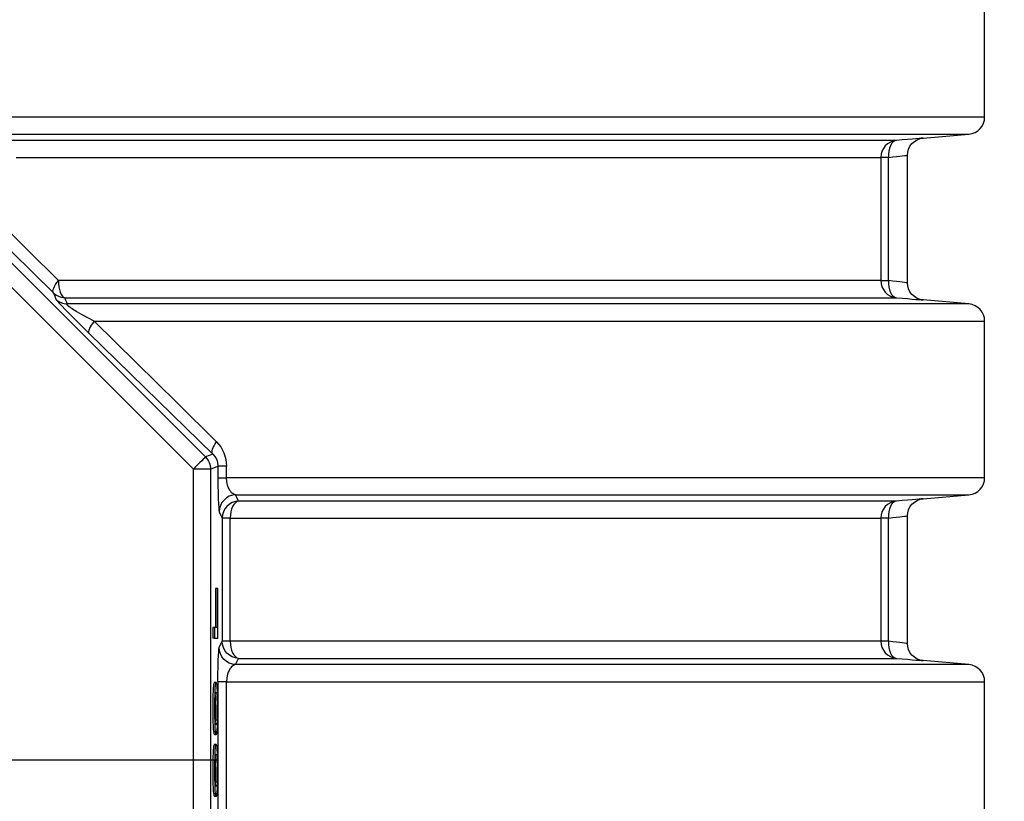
# Model space of a CAD drawing. Header units: millimetres. Extents: x 196 to 1773810, y -221320 to 153872.
# Tile 173 of 256: x 1164252 to 1164826, y -200849 to -200394. Entities that reach past the tile are written whole.
import ezdxf

# ---------------------------------------------------------------- set-up
doc = ezdxf.new("R2010")
doc.units = ezdxf.units.MM
doc.linetypes.add('CENTER', pattern=[50.8, 31.75, -6.35, 6.35, -6.35])
doc.layers.get('Defpoints').update_dxf_attribs({"lineweight": 18})
doc.layers.add('00_Основной', color=163, linetype='Continuous', lineweight=40)
doc.layers.add('ТМ-размеры', color=25, linetype='Continuous', lineweight=20)
doc.styles.add('SFINKS', font='SFINKS.shx', dxfattribs={"width": 0.7, "oblique": 15})
doc.dimstyles.new('кира-50', dxfattribs={"dimtxt": 150, "dimasz": 40, "dimexe": 15, "dimexo": 0, "dimgap": 20, "dimtad": 1, "dimdec": 0, "dimrnd": 5, "dimdsep": 46, "dimtxsty": 'SFINKS', "dimblk1": 'OBLIQUE', "dimblk2": 'OBLIQUE', "dimsah": 1, "dimcen": 2.5, "dimclrd": 252, "dimclre": 252, "dimclrt": 252, "dimadec": 0, "dimazin": 0, "dimtfac": 1, "dimtdec": 0, "dimtofl": 0, "dimtmove": 0, "dimatfit": 3, "dimldrblk": 'OBLIQUE', "dimfxl": 15, "dimtfill": 1, "dimtolj": 1, "dimtzin": 0, "dimlwd": 20, "dimlwe": 20, "dimarcsym": 0})

# ---------------------------------------------------------------- blocks, each defined once
blk = doc.blocks.new('_Oblique')
at = {"color": 0, "linetype": 'ByBlock', "lineweight": -2}
blk.add_line((-0.5, -0.5), (0.5, 0.5), dxfattribs=at)
blk = doc.blocks.new('*D61')
at = {"layer": 'Defpoints', "color": 0, "linetype": 'ByBlock', "lineweight": 50, "transparency": 16777216}
for p in [(1163944.68, -194978.27), (1163944.68, -203390.23), (1165379.01, -203390.23)]:
    blk.add_point(p, dxfattribs=at)
at = {"layer": 'ТМ-размеры', "color": 252, "linetype": 'ByBlock', "lineweight": 20, "transparency": 16777216}
for p, q in [((1163944.68, -194978.27), (1165394.01, -194978.27)), ((1165379.01, -194978.27), (1165379.01, -203390.23)), ((1163944.68, -203390.23), (1165394.01, -203390.23))]:
    blk.add_line(p, q, dxfattribs=at)
at = {"layer": 'ТМ-размеры', "color": 252, "linetype": 'ByBlock', "lineweight": 20, "transparency": 16777216, "xscale": 40, "yscale": 40, "zscale": 40}
for p, rotation in [((1165379.01, -194978.27), 90), ((1165379.01, -203390.23), 270)]:
    blk.add_blockref('_Oblique', p, dxfattribs=dict(at, rotation=rotation))
at = {"layer": 'ТМ-размеры', "color": 252, "linetype": 'ByBlock', "transparency": 16777216, "insert": (1165284.01, -199184.25), "char_height": 150, "attachment_point": 5, "rotation": 90, "style": 'SFINKS', "bg_fill": 3, "box_fill_scale": 1.1, "bg_fill_color": 256, "bg_fill_true_color": 13158600, "bg_fill_transparency": 0}
blk.add_mtext('\\A1;8410', dxfattribs=at)

msp = doc.modelspace()

# ---------------------------------------------------------------- linework, layer by layer
at = {"color": 252, "linetype": 'CENTER', "lineweight": 25, "ltscale": 10}
msp.add_line((1164367.97, -200824.75, 0.2), (1163521.42, -200824.75, 0.2), dxfattribs=at)
at = {"layer": '00_Основной', "color": 252, "lineweight": 25, "ltscale": 10}
for p, q in [((1164814.67, -200450.34, 0.2), (1164814.67, -200359.17, 0.2)), ((1164121.11, -200408.77, 0.2), (1164360.66, -200648.3, 0.2)), ((1164353.6, -200655.38, 0.2), (1164114.06, -200415.84, 0.2)), ((1164778.8, -200462.64, 0.2), (1164805.54, -200460.3, 0.2)), ((1164754.17, -200473.92, 0.2), (1164754.17, -200545.59, 0.2)), ((1164758.6, -200545.59, 0.2), (1164758.6, -200473.92, 0.2)), ((1164769.68, -200546.96, 0.2), (1164769.68, -200472.55, 0.2)), ((1164805.54, -200559.21, 0.2), (1164778.8, -200556.86, 0.2)), ((1164814.67, -200660.34, 0.2), (1164814.67, -200569.17, 0.2)), ((1164364.9, -200646.56, 0.2), (1164360.66, -200648.3, 0.2)), ((1164363.58, -200655.38, 0.2), (1164367.94, -200653.57, 0.2)), ((1164367.94, -200653.57, 0.2), (1164367.94, -200660.34, 0.2)), ((1164373.01, -200660.34, 0.2), (1164373.01, -200653.57, 0.2)), ((1164353.6, -200994.12, 0.2), (1164353.6, -200655.38, 0.2)), ((1164363.58, -200655.38, 0.2), (1164363.58, -200994.12, 0.2)), ((1164778.8, -200672.65, 0.2), (1164805.54, -200670.3, 0.2)), ((1164769.68, -200756.95, 0.2), (1164769.68, -200682.55, 0.2)), ((1164370.43, -200683.92, 0.2), (1164370.43, -200755.59, 0.2)), ((1164375.11, -200755.59, 0.2), (1164375.11, -200683.92, 0.2)), ((1164754.17, -200683.92, 0.2), (1164754.17, -200755.59, 0.2)), ((1164758.6, -200755.59, 0.2), (1164758.6, -200683.92, 0.2)), ((1164367.58, -200724.82, 0.2), (1164366.57, -200724.82, 0.2)), ((1164365.94, -200747.66, 0.2), (1164364.94, -200747.66, 0.2)), ((1164365.94, -200753.8, 0.2), (1164364.94, -200753.8, 0.2)), ((1164805.54, -200769.21, 0.2), (1164778.8, -200766.87, 0.2)), ((1164366.89, -200779.64, 0.2), (1164365.88, -200779.64, 0.2)), ((1164367.94, -200779.17, 0.2), (1164367.94, -200870.34, 0.2)), ((1164373.01, -200870.34, 0.2), (1164373.01, -200779.17, 0.2)), ((1164814.67, -200870.34, 0.2), (1164814.67, -200779.17, 0.2)), ((1164366.49, -200801.35, 0.2), (1164367.5, -200801.35, 0.2)), ((1164365.35, -200808.18, 0.2), (1164366.35, -200808.18, 0.2)), ((1164365.88, -200809.86, 0.2), (1164366.89, -200809.86, 0.2)), ((1164366.89, -200815.65, 0.2), (1164365.88, -200815.65, 0.2)), ((1164366.49, -200837.38, 0.2), (1164367.5, -200837.38, 0.2)), ((1164365.35, -200844.21, 0.2), (1164366.35, -200844.21, 0.2)), ((1164365.88, -200845.89, 0.2), (1164366.89, -200845.89, 0.2))]:
    msp.add_line(p, q, dxfattribs=at)
at = {"layer": '00_Основной', "color": 252, "lineweight": 25, "ltscale": 10, "elevation": 0.2}
for points in [[(1164814.67, -200450.34), (1164814.56, -200450.34), (1164813.9, -200450.34), (1164812.63, -200450.34), (1164810.77, -200450.34), (1164808.31, -200450.34), (1164805.26, -200450.34), (1164801.62, -200450.34), (1164797.39, -200450.34), (1164792.56, -200450.34), (1164787.16, -200450.34), (1164781.17, -200450.34), (1164774.61, -200450.34), (1164767.49, -200450.34), (1164759.8, -200450.34), (1164751.54, -200450.34), (1164742.72, -200450.34), (1164733.37, -200450.34), (1164723.46, -200450.34), (1164713.02, -200450.34), (1164702.06, -200450.34), (1164690.57, -200450.34), (1164678.57, -200450.34), (1164666.06, -200450.34), (1164653.06, -200450.34), (1164639.57, -200450.34), (1164625.6, -200450.34), (1164611.16, -200450.34), (1164596.26, -200450.34), (1164580.92, -200450.34), (1164565.15, -200450.34), (1164548.94, -200450.34), (1164532.31, -200450.34), (1164515.28, -200450.34), (1164497.87, -200450.34), (1164480.06, -200450.34), (1164461.9, -200450.34), (1164443.37, -200450.34), (1164424.5, -200450.34), (1164405.3, -200450.34), (1164385.78, -200450.34), (1164365.97, -200450.34), (1164345.86, -200450.34), (1164325.47, -200450.34), (1164304.83, -200450.34), (1164283.94, -200450.34), (1164262.8, -200450.34), (1164241.47, -200450.34)], [(1164805.54, -200460.3), (1164807.36, -200459.96), (1164809.1, -200459.32), (1164810.68, -200458.34), (1164812.05, -200457.1), (1164813.16, -200455.62), (1164814, -200453.97), (1164814.51, -200452.19), (1164814.67, -200450.34)], [(1164763.28, -200463.96), (1164762.51, -200463.96), (1164761.36, -200463.96), (1164759.87, -200463.96), (1164758.02, -200463.96), (1164755.8, -200463.96), (1164753.25, -200463.96), (1164750.33, -200463.96), (1164747.07, -200463.96), (1164743.46, -200463.96), (1164739.49, -200463.96), (1164735.19, -200463.96), (1164730.53, -200463.96), (1164725.53, -200463.96), (1164720.2, -200463.96), (1164714.53, -200463.96), (1164708.52, -200463.96), (1164702.17, -200463.96), (1164695.49, -200463.96), (1164688.49, -200463.96), (1164681.17, -200463.96), (1164673.52, -200463.96), (1164665.56, -200463.96), (1164657.28, -200463.96), (1164648.7, -200463.96), (1164639.8, -200463.96), (1164630.6, -200463.96), (1164621.1, -200463.96), (1164611.31, -200463.96), (1164601.23, -200463.96), (1164590.86, -200463.96), (1164580.2, -200463.96), (1164569.28, -200463.96), (1164558.08, -200463.96), (1164546.61, -200463.96), (1164534.88, -200463.96), (1164522.9, -200463.96), (1164510.65, -200463.96), (1164498.16, -200463.96), (1164485.45, -200463.96), (1164472.48, -200463.96), (1164459.29, -200463.96), (1164445.87, -200463.96), (1164432.24, -200463.96), (1164418.38, -200463.96), (1164404.32, -200463.96), (1164390.07, -200463.96), (1164375.62, -200463.96), (1164360.99, -200463.96), (1164346.17, -200463.96), (1164331.17, -200463.96), (1164316.02, -200463.96), (1164300.69, -200463.96), (1164285.21, -200463.96), (1164269.58, -200463.96), (1164253.82, -200463.96), (1164237.91, -200463.96)], [(1164242.51, -200460.3), (1164263.55, -200460.3), (1164284.38, -200460.3), (1164304.97, -200460.3), (1164325.32, -200460.3), (1164345.4, -200460.3), (1164365.21, -200460.3), (1164384.72, -200460.3), (1164403.94, -200460.3), (1164422.85, -200460.3), (1164441.42, -200460.3), (1164459.65, -200460.3), (1164477.55, -200460.3), (1164495.06, -200460.3), (1164512.2, -200460.3), (1164528.95, -200460.3), (1164545.31, -200460.3), (1164561.24, -200460.3), (1164576.76, -200460.3), (1164591.85, -200460.3), (1164606.48, -200460.3), (1164620.66, -200460.3), (1164634.39, -200460.3), (1164647.64, -200460.3), (1164660.41, -200460.3), (1164672.69, -200460.3), (1164684.46, -200460.3), (1164695.73, -200460.3), (1164706.48, -200460.3), (1164716.73, -200460.3), (1164726.42, -200460.3), (1164735.6, -200460.3), (1164744.23, -200460.3), (1164752.3, -200460.3), (1164759.84, -200460.3), (1164766.8, -200460.3), (1164773.2, -200460.3), (1164779.04, -200460.3), (1164784.31, -200460.3), (1164788.99, -200460.3), (1164793.1, -200460.3), (1164796.63, -200460.3), (1164799.58, -200460.3), (1164801.93, -200460.3), (1164803.7, -200460.3), (1164804.88, -200460.3), (1164805.48, -200460.3), (1164805.54, -200460.3)], [(1164763.28, -200463.96), (1164761.46, -200464.28), (1164759.74, -200464.94), (1164758.16, -200465.92), (1164756.79, -200467.16), (1164755.67, -200468.64), (1164754.84, -200470.29), (1164754.34, -200472.07), (1164754.17, -200473.92)], [(1164763.28, -200463.96), (1164762.27, -200464.22), (1164761.31, -200464.85), (1164760.45, -200465.8), (1164759.73, -200467.05), (1164759.16, -200468.53), (1164758.77, -200470.22), (1164758.58, -200472.03), (1164758.6, -200473.92)], [(1164778.8, -200462.64), (1164778.8, -200462.64), (1164778.53, -200462.66), (1164777.76, -200462.73), (1164776.46, -200462.84), (1164774.67, -200462.98), (1164772.44, -200463.18), (1164769.77, -200463.41), (1164766.7, -200463.66), (1164763.28, -200463.96)], [(1164769.68, -200472.61), (1164769.83, -200470.87), (1164770.31, -200469.11), (1164771.14, -200467.4), (1164772.3, -200465.85), (1164773.74, -200464.55), (1164775.38, -200463.58), (1164777.1, -200462.94), (1164778.8, -200462.64)], [(1164275.01, -200545.59), (1164257.37, -200528.11), (1164239.25, -200510.14), (1164221.29, -200492.29), (1164202.82, -200473.92)], [(1164250.37, -200473.92), (1164265.96, -200473.92), (1164281.42, -200473.92), (1164296.73, -200473.92), (1164311.88, -200473.92), (1164326.87, -200473.92), (1164341.7, -200473.92), (1164356.35, -200473.92), (1164370.82, -200473.92), (1164385.1, -200473.92), (1164399.2, -200473.92), (1164413.1, -200473.92), (1164426.8, -200473.92), (1164440.28, -200473.92), (1164453.56, -200473.92), (1164466.6, -200473.92), (1164479.41, -200473.92), (1164492, -200473.92), (1164504.34, -200473.92), (1164516.45, -200473.92), (1164528.3, -200473.92), (1164539.9, -200473.92), (1164551.25, -200473.92), (1164562.31, -200473.92), (1164573.12, -200473.92), (1164583.66, -200473.92), (1164593.91, -200473.92), (1164603.88, -200473.92), (1164613.56, -200473.92), (1164622.96, -200473.92), (1164632.05, -200473.92), (1164640.86, -200473.92), (1164649.34, -200473.92), (1164657.52, -200473.92), (1164665.41, -200473.92), (1164672.96, -200473.92), (1164680.21, -200473.92), (1164687.12, -200473.92), (1164693.73, -200473.92), (1164700, -200473.92), (1164705.95, -200473.92), (1164711.55, -200473.92), (1164716.83, -200473.92), (1164721.77, -200473.92), (1164726.37, -200473.92), (1164730.63, -200473.92), (1164734.55, -200473.92), (1164738.12, -200473.92), (1164741.35, -200473.92), (1164744.23, -200473.92), (1164746.77, -200473.92), (1164748.94, -200473.92), (1164750.78, -200473.92), (1164752.26, -200473.92), (1164753.39, -200473.92), (1164754.17, -200473.92)], [(1164758.6, -200473.92), (1164757.65, -200473.92), (1164756.8, -200473.92), (1164756.06, -200473.92), (1164755.42, -200473.92), (1164754.92, -200473.92), (1164754.53, -200473.92), (1164754.28, -200473.92), (1164754.17, -200473.92)], [(1164758.6, -200473.92), (1164761.14, -200473.61), (1164763.34, -200473.36), (1164765.2, -200473.13), (1164766.72, -200472.94), (1164768.01, -200472.8), (1164768.94, -200472.69), (1164769.49, -200472.62), (1164769.68, -200472.61), (1164769.68, -200472.61)], [(1164198.93, -200480.99), (1164223.59, -200505.22), (1164247.96, -200529.11), (1164272.02, -200552.66)], [(1164272.02, -200552.66), (1164271.81, -200552.19), (1164271.76, -200551.59), (1164271.9, -200550.82), (1164272.23, -200549.94), (1164272.71, -200548.95), (1164273.34, -200547.88), (1164274.11, -200546.75), (1164275.01, -200545.59)], [(1164754.17, -200545.59), (1164753.39, -200545.59), (1164752.25, -200545.59), (1164750.74, -200545.59), (1164748.89, -200545.59), (1164746.67, -200545.59), (1164744.1, -200545.59), (1164741.18, -200545.59), (1164737.91, -200545.59), (1164734.28, -200545.59), (1164730.3, -200545.59), (1164725.99, -200545.59), (1164721.32, -200545.59), (1164716.31, -200545.59), (1164710.96, -200545.59), (1164705.26, -200545.59), (1164699.23, -200545.59), (1164692.87, -200545.59), (1164686.16, -200545.59), (1164679.15, -200545.59), (1164671.8, -200545.59), (1164664.12, -200545.59), (1164656.14, -200545.59), (1164647.82, -200545.59), (1164639.22, -200545.59), (1164630.28, -200545.59), (1164621.07, -200545.59), (1164611.53, -200545.59), (1164601.71, -200545.59), (1164591.61, -200545.59), (1164581.21, -200545.59), (1164570.52, -200545.59), (1164559.56, -200545.59), (1164548.33, -200545.59), (1164536.84, -200545.59), (1164525.07, -200545.59), (1164513.06, -200545.59), (1164500.79, -200545.59), (1164488.27, -200545.59), (1164475.52, -200545.59), (1164462.53, -200545.59), (1164449.31, -200545.59), (1164435.86, -200545.59), (1164422.2, -200545.59), (1164408.33, -200545.59), (1164394.25, -200545.59), (1164379.98, -200545.59), (1164365.5, -200545.59), (1164350.86, -200545.59), (1164336.01, -200545.59), (1164321.01, -200545.59), (1164305.83, -200545.59), (1164290.49, -200545.59), (1164275.01, -200545.59)], [(1164275.01, -200545.59), (1164275.08, -200547.44), (1164275.28, -200549.22), (1164275.61, -200550.87), (1164276.08, -200552.35), (1164276.63, -200553.59), (1164277.28, -200554.56), (1164277.99, -200555.21), (1164278.73, -200555.55)], [(1164754.17, -200545.59), (1164754.34, -200547.44), (1164754.84, -200549.22), (1164755.67, -200550.87), (1164756.79, -200552.35), (1164758.16, -200553.59), (1164759.74, -200554.56), (1164761.46, -200555.21), (1164763.28, -200555.55)], [(1164754.17, -200545.59), (1164754.28, -200545.59), (1164754.53, -200545.59), (1164754.92, -200545.59), (1164755.42, -200545.59), (1164756.06, -200545.59), (1164756.8, -200545.59), (1164757.65, -200545.59), (1164758.6, -200545.59)], [(1164758.6, -200545.59), (1164758.58, -200547.47), (1164758.77, -200549.29), (1164759.16, -200550.97), (1164759.73, -200552.46), (1164760.45, -200553.7), (1164761.31, -200554.65), (1164762.27, -200555.27), (1164763.28, -200555.55)], [(1164769.68, -200546.9), (1164769.49, -200546.87), (1164768.94, -200546.82), (1164768.02, -200546.7), (1164766.72, -200546.55), (1164765.22, -200546.38), (1164763.35, -200546.16), (1164761.14, -200545.89), (1164758.6, -200545.59)], [(1164778.8, -200556.86), (1164777.1, -200556.57), (1164775.38, -200555.93), (1164773.74, -200554.94), (1164772.3, -200553.66), (1164771.14, -200552.11), (1164770.31, -200550.4), (1164769.83, -200548.64), (1164769.68, -200546.9)], [(1164272.02, -200552.66), (1164272.82, -200554.69), (1164273.46, -200556.32)], [(1164272.02, -200552.66), (1164272.71, -200553.28), (1164273.46, -200553.84), (1164274.26, -200554.32), (1164275.1, -200554.73), (1164275.97, -200555.07), (1164276.87, -200555.31), (1164277.79, -200555.48), (1164278.73, -200555.55)], [(1164273.46, -200556.32), (1164273.76, -200556.75), (1164274.46, -200557.6), (1164275.59, -200558.83), (1164277.07, -200560.41), (1164278.79, -200562.21), (1164280.69, -200564.16), (1164283.69, -200567.19), (1164286.76, -200570.27), (1164289.81, -200573.29), (1164292.8, -200576.24)], [(1164273.46, -200556.32), (1164274.15, -200556.94), (1164274.9, -200557.5), (1164275.7, -200557.98), (1164276.53, -200558.39), (1164277.42, -200558.73), (1164278.33, -200558.97), (1164279.24, -200559.14), (1164280.18, -200559.21)], [(1164280.18, -200559.21), (1164279.37, -200557.16), (1164278.73, -200555.55)], [(1164278.73, -200555.55), (1164294.4, -200555.55), (1164309.91, -200555.55), (1164325.24, -200555.55), (1164340.43, -200555.55), (1164355.43, -200555.55), (1164370.25, -200555.55), (1164384.88, -200555.55), (1164399.32, -200555.55), (1164413.55, -200555.55), (1164427.58, -200555.55), (1164441.4, -200555.55), (1164455, -200555.55), (1164468.36, -200555.55), (1164481.5, -200555.55), (1164494.39, -200555.55), (1164507.05, -200555.55), (1164519.45, -200555.55), (1164531.62, -200555.55), (1164543.5, -200555.55), (1164555.13, -200555.55), (1164566.49, -200555.55), (1164577.58, -200555.55), (1164588.37, -200555.55), (1164598.89, -200555.55), (1164609.12, -200555.55), (1164619.05, -200555.55), (1164628.69, -200555.55), (1164638.02, -200555.55), (1164647.03, -200555.55), (1164655.76, -200555.55), (1164664.15, -200555.55), (1164672.24, -200555.55), (1164679.98, -200555.55), (1164687.42, -200555.55), (1164694.52, -200555.55), (1164701.29, -200555.55), (1164707.73, -200555.55), (1164713.84, -200555.55), (1164719.6, -200555.55), (1164725, -200555.55), (1164730.08, -200555.55), (1164734.79, -200555.55), (1164739.17, -200555.55), (1164743.19, -200555.55), (1164746.86, -200555.55), (1164750.16, -200555.55), (1164753.12, -200555.55), (1164755.72, -200555.55), (1164757.95, -200555.55), (1164759.82, -200555.55), (1164761.35, -200555.55), (1164762.49, -200555.55), (1164763.28, -200555.55)], [(1164763.28, -200555.55), (1164766.7, -200555.85), (1164769.77, -200556.1), (1164772.44, -200556.33), (1164774.68, -200556.51), (1164776.46, -200556.67), (1164777.75, -200556.78), (1164778.53, -200556.84), (1164778.8, -200556.86)], [(1164295.84, -200569.17), (1164292.07, -200567.25), (1164288.82, -200565.52), (1164286.13, -200564.02), (1164285.27, -200563.5), (1164284.46, -200563.02), (1164283.72, -200562.55), (1164283.04, -200562.11), (1164281.88, -200561.32), (1164280.99, -200560.65), (1164280.37, -200560.1), (1164280.02, -200559.66), (1164279.96, -200559.36), (1164280.18, -200559.21)], [(1164805.54, -200559.21), (1164805.43, -200559.21), (1164804.77, -200559.21), (1164803.51, -200559.21), (1164801.66, -200559.21), (1164799.24, -200559.21), (1164796.22, -200559.21), (1164792.6, -200559.21), (1164788.42, -200559.21), (1164783.63, -200559.21), (1164778.28, -200559.21), (1164772.36, -200559.21), (1164765.86, -200559.21), (1164758.81, -200559.21), (1164751.19, -200559.21), (1164743.02, -200559.21), (1164734.3, -200559.21), (1164725.03, -200559.21), (1164715.22, -200559.21), (1164704.89, -200559.21), (1164694.02, -200559.21), (1164682.65, -200559.21), (1164670.78, -200559.21), (1164658.4, -200559.21), (1164645.52, -200559.21), (1164632.18, -200559.21), (1164618.35, -200559.21), (1164604.05, -200559.21), (1164589.32, -200559.21), (1164574.12, -200559.21), (1164558.5, -200559.21), (1164542.46, -200559.21), (1164526, -200559.21), (1164509.15, -200559.21), (1164491.91, -200559.21), (1164474.3, -200559.21), (1164456.31, -200559.21), (1164437.98, -200559.21), (1164419.3, -200559.21), (1164400.3, -200559.21), (1164380.98, -200559.21), (1164361.37, -200559.21), (1164341.47, -200559.21), (1164321.3, -200559.21), (1164300.86, -200559.21), (1164280.18, -200559.21)], [(1164814.67, -200569.17), (1164814.51, -200567.32), (1164814, -200565.54), (1164813.16, -200563.88), (1164812.05, -200562.41), (1164810.68, -200561.17), (1164809.1, -200560.2), (1164807.36, -200559.53), (1164805.54, -200559.21)], [(1164295.84, -200569.17), (1164294.94, -200570.33), (1164294.16, -200571.46), (1164293.52, -200572.53), (1164293.03, -200573.52), (1164292.72, -200574.4), (1164292.56, -200575.17), (1164292.59, -200575.77), (1164292.8, -200576.24)], [(1164367.11, -200639.48), (1164344.14, -200616.86), (1164320.39, -200593.43), (1164295.84, -200569.17)], [(1164295.84, -200569.17), (1164316.58, -200569.17), (1164337.07, -200569.17), (1164357.28, -200569.17), (1164377.21, -200569.17), (1164396.84, -200569.17), (1164416.18, -200569.17), (1164435.17, -200569.17), (1164453.84, -200569.17), (1164472.16, -200569.17), (1164490.1, -200569.17), (1164507.69, -200569.17), (1164524.87, -200569.17), (1164541.67, -200569.17), (1164558.05, -200569.17), (1164574.01, -200569.17), (1164589.53, -200569.17), (1164604.62, -200569.17), (1164619.25, -200569.17), (1164633.42, -200569.17), (1164647.12, -200569.17), (1164660.33, -200569.17), (1164673.06, -200569.17), (1164685.26, -200569.17), (1164696.98, -200569.17), (1164708.18, -200569.17), (1164718.85, -200569.17), (1164728.98, -200569.17), (1164738.58, -200569.17), (1164747.63, -200569.17), (1164756.14, -200569.17), (1164764.09, -200569.17), (1164771.47, -200569.17), (1164778.27, -200569.17), (1164784.52, -200569.17), (1164790.18, -200569.17), (1164795.26, -200569.17), (1164799.76, -200569.17), (1164803.67, -200569.17), (1164806.98, -200569.17), (1164809.72, -200569.17), (1164811.85, -200569.17), (1164813.39, -200569.17), (1164814.34, -200569.17), (1164814.67, -200569.17), (1164814.67, -200569.17)], [(1164292.8, -200576.24), (1164317.2, -200600.07), (1164341.23, -200623.51), (1164364.9, -200646.56)], [(1164364.9, -200646.56), (1164364.62, -200646.05), (1164364.5, -200645.41), (1164364.56, -200644.64), (1164364.77, -200643.75), (1164365.14, -200642.77), (1164365.66, -200641.72), (1164366.32, -200640.62), (1164367.11, -200639.48)], [(1164367.11, -200639.48), (1164369.58, -200642.44), (1164371.42, -200645.79), (1164372.62, -200649.6), (1164373.01, -200653.57)], [(1164364.9, -200646.56), (1164366.12, -200647.95), (1164367.03, -200649.49), (1164367.42, -200650.48), (1164367.72, -200651.49), (1164367.94, -200653.57)], [(1164360.66, -200648.3), (1164360.48, -200648.49), (1164360.04, -200648.91), (1164359.38, -200649.59), (1164358.5, -200650.46), (1164357.45, -200651.52), (1164356.23, -200652.72), (1164354.93, -200654.02), (1164353.6, -200655.38)], [(1164360.66, -200648.3), (1164361.31, -200649.04), (1164361.91, -200649.83), (1164362.4, -200650.66), (1164362.82, -200651.55), (1164363.15, -200652.47), (1164363.39, -200653.43), (1164363.54, -200654.4), (1164363.58, -200655.38)], [(1164373.01, -200653.57), (1164371.94, -200653.57), (1164370.98, -200653.57), (1164370.12, -200653.57), (1164369.38, -200653.57), (1164368.79, -200653.57), (1164368.36, -200653.57), (1164368.07, -200653.57), (1164367.94, -200653.57)], [(1164363.58, -200655.38), (1164363.33, -200655.38), (1164362.72, -200655.38), (1164361.78, -200655.38), (1164360.54, -200655.38), (1164359.04, -200655.38), (1164357.34, -200655.38), (1164355.5, -200655.38), (1164353.6, -200655.38)], [(1164367.94, -200660.34), (1164367.96, -200664.82), (1164368.02, -200668.96), (1164368.12, -200672.6), (1164368.23, -200675.6), (1164368.37, -200677.95), (1164368.52, -200679.5), (1164368.69, -200680.27)], [(1164367.94, -200660.34), (1164368.07, -200660.34), (1164368.36, -200660.34), (1164368.79, -200660.34), (1164369.38, -200660.34), (1164370.12, -200660.34), (1164370.98, -200660.34), (1164371.94, -200660.34), (1164373.01, -200660.34)], [(1164378.25, -200670.3), (1164377.29, -200670.02), (1164376.52, -200669.57), (1164375.92, -200669.08), (1164375.4, -200668.48), (1164374.92, -200667.82), (1164374.4, -200666.88), (1164373.94, -200665.86), (1164373.59, -200664.77), (1164373.34, -200663.7), (1164373.15, -200662.6), (1164373.01, -200660.34)], [(1164814.67, -200660.34), (1164814.66, -200660.34), (1164814.24, -200660.34), (1164813.22, -200660.34), (1164811.6, -200660.34), (1164809.38, -200660.34), (1164806.56, -200660.34), (1164803.16, -200660.34), (1164799.15, -200660.34), (1164794.57, -200660.34), (1164789.39, -200660.34), (1164783.63, -200660.34), (1164777.28, -200660.34), (1164770.37, -200660.34), (1164762.89, -200660.34), (1164754.84, -200660.34), (1164746.24, -200660.34), (1164737.06, -200660.34), (1164727.37, -200660.34), (1164717.11, -200660.34), (1164706.33, -200660.34), (1164695.03, -200660.34), (1164683.2, -200660.34), (1164670.87, -200660.34), (1164658.04, -200660.34), (1164644.71, -200660.34), (1164630.91, -200660.34), (1164616.63, -200660.34), (1164601.88, -200660.34), (1164586.67, -200660.34), (1164571.03, -200660.34), (1164554.96, -200660.34), (1164538.46, -200660.34), (1164521.56, -200660.34), (1164504.24, -200660.34), (1164486.56, -200660.34), (1164468.5, -200660.34), (1164450.07, -200660.34), (1164431.29, -200660.34), (1164412.18, -200660.34), (1164392.75, -200660.34), (1164373.01, -200660.34)], [(1164805.54, -200670.3), (1164807.36, -200669.96), (1164809.1, -200669.3), (1164810.68, -200668.34), (1164812.05, -200667.1), (1164813.16, -200665.62), (1164814, -200663.97), (1164814.51, -200662.19), (1164814.67, -200660.34)], [(1164378.25, -200670.3), (1164376.36, -200670.57), (1164374.56, -200671.19), (1164372.91, -200672.14), (1164371.47, -200673.38), (1164370.29, -200674.88), (1164369.41, -200676.56), (1164368.87, -200678.38), (1164368.69, -200680.27)], [(1164379.97, -200673.96), (1164379, -200671.91), (1164378.25, -200670.3)], [(1164378.25, -200670.3), (1164397.64, -200670.3), (1164416.7, -200670.3), (1164435.45, -200670.3), (1164453.86, -200670.3), (1164471.92, -200670.3), (1164489.61, -200670.3), (1164506.93, -200670.3), (1164523.86, -200670.3), (1164540.38, -200670.3), (1164556.5, -200670.3), (1164572.2, -200670.3), (1164587.46, -200670.3), (1164602.28, -200670.3), (1164616.64, -200670.3), (1164630.55, -200670.3), (1164643.97, -200670.3), (1164656.93, -200670.3), (1164669.37, -200670.3), (1164681.34, -200670.3), (1164692.78, -200670.3), (1164703.7, -200670.3), (1164714.12, -200670.3), (1164724, -200670.3), (1164733.32, -200670.3), (1164742.12, -200670.3), (1164750.37, -200670.3), (1164758.05, -200670.3), (1164765.17, -200670.3), (1164771.74, -200670.3), (1164777.73, -200670.3), (1164783.14, -200670.3), (1164787.98, -200670.3), (1164792.24, -200670.3), (1164795.91, -200670.3), (1164798.98, -200670.3), (1164801.48, -200670.3), (1164803.37, -200670.3), (1164804.68, -200670.3), (1164805.4, -200670.3), (1164805.54, -200670.3)], [(1164379.97, -200673.96), (1164378.08, -200674.23), (1164376.28, -200674.85), (1164374.65, -200675.79), (1164373.21, -200677.04), (1164372.02, -200678.53), (1164371.15, -200680.21), (1164370.61, -200682.03), (1164370.43, -200683.92)], [(1164379.97, -200673.96), (1164379, -200674.28), (1164378.08, -200674.95), (1164377.23, -200675.92), (1164376.51, -200677.16), (1164375.92, -200678.63), (1164375.47, -200680.3), (1164375.2, -200682.07), (1164375.11, -200683.92)], [(1164763.28, -200673.96), (1164762.51, -200673.96), (1164761.38, -200673.96), (1164759.9, -200673.96), (1164758.06, -200673.96), (1164755.89, -200673.96), (1164753.35, -200673.96), (1164750.47, -200673.96), (1164747.24, -200673.96), (1164743.67, -200673.96), (1164739.76, -200673.96), (1164735.5, -200673.96), (1164730.9, -200673.96), (1164725.96, -200673.96), (1164720.68, -200673.96), (1164715.08, -200673.96), (1164709.14, -200673.96), (1164702.87, -200673.96), (1164696.27, -200673.96), (1164689.36, -200673.96), (1164682.12, -200673.96), (1164674.57, -200673.96), (1164666.69, -200673.96), (1164658.51, -200673.96), (1164650.03, -200673.96), (1164641.24, -200673.96), (1164632.13, -200673.96), (1164622.75, -200673.96), (1164613.07, -200673.96), (1164603.11, -200673.96), (1164592.86, -200673.96), (1164582.32, -200673.96), (1164571.53, -200673.96), (1164560.45, -200673.96), (1164549.12, -200673.96), (1164537.52, -200673.96), (1164525.66, -200673.96), (1164513.56, -200673.96), (1164501.21, -200673.96), (1164488.62, -200673.96), (1164475.8, -200673.96), (1164462.74, -200673.96), (1164449.46, -200673.96), (1164435.98, -200673.96), (1164422.27, -200673.96), (1164408.38, -200673.96), (1164394.26, -200673.96), (1164379.97, -200673.96)], [(1164763.28, -200673.96), (1164761.46, -200674.28), (1164759.74, -200674.95), (1164758.16, -200675.92), (1164756.79, -200677.16), (1164755.67, -200678.63), (1164754.84, -200680.3), (1164754.34, -200682.07), (1164754.17, -200683.92)], [(1164763.28, -200673.96), (1164762.27, -200674.23), (1164761.31, -200674.85), (1164760.45, -200675.81), (1164759.73, -200677.05), (1164759.16, -200678.53), (1164758.77, -200680.21), (1164758.58, -200682.03), (1164758.6, -200683.92)], [(1164778.8, -200672.65), (1164778.8, -200672.65), (1164778.53, -200672.66), (1164777.76, -200672.73), (1164776.46, -200672.84), (1164774.67, -200672.98), (1164772.44, -200673.18), (1164769.77, -200673.41), (1164766.7, -200673.66), (1164763.28, -200673.96)], [(1164769.68, -200682.61), (1164769.83, -200680.87), (1164770.31, -200679.11), (1164771.14, -200677.39), (1164772.3, -200675.85), (1164773.74, -200674.55), (1164775.38, -200673.58), (1164777.1, -200672.94), (1164778.8, -200672.65)], [(1164368.69, -200680.27), (1164369.67, -200682.31), (1164370.43, -200683.92)], [(1164758.6, -200683.92), (1164761.14, -200683.61), (1164763.34, -200683.36), (1164765.2, -200683.13), (1164766.72, -200682.95), (1164768.01, -200682.81), (1164768.94, -200682.69), (1164769.49, -200682.62), (1164769.68, -200682.61), (1164769.68, -200682.61)], [(1164375.11, -200683.92), (1164374.13, -200683.92), (1164373.22, -200683.92), (1164372.43, -200683.92), (1164371.76, -200683.92), (1164371.22, -200683.92), (1164370.81, -200683.92), (1164370.54, -200683.92), (1164370.43, -200683.92)], [(1164375.11, -200683.92), (1164389.56, -200683.92), (1164403.8, -200683.92), (1164417.84, -200683.92), (1164431.67, -200683.92), (1164445.29, -200683.92), (1164458.67, -200683.92), (1164471.82, -200683.92), (1164484.74, -200683.92), (1164497.42, -200683.92), (1164509.83, -200683.92), (1164522.01, -200683.92), (1164533.92, -200683.92), (1164545.58, -200683.92), (1164556.95, -200683.92), (1164568.05, -200683.92), (1164578.88, -200683.92), (1164589.4, -200683.92), (1164599.66, -200683.92), (1164609.61, -200683.92), (1164619.26, -200683.92), (1164628.62, -200683.92), (1164637.66, -200683.92), (1164646.4, -200683.92), (1164654.81, -200683.92), (1164662.91, -200683.92), (1164670.68, -200683.92), (1164678.14, -200683.92), (1164685.26, -200683.92), (1164692.05, -200683.92), (1164698.5, -200683.92), (1164704.61, -200683.92), (1164710.38, -200683.92), (1164715.81, -200683.92), (1164720.89, -200683.92), (1164725.62, -200683.92), (1164730.01, -200683.92), (1164734.03, -200683.92), (1164737.71, -200683.92), (1164741.03, -200683.92), (1164743.99, -200683.92), (1164746.59, -200683.92), (1164748.83, -200683.92), (1164750.71, -200683.92), (1164752.22, -200683.92), (1164753.38, -200683.92), (1164754.17, -200683.92)], [(1164758.6, -200683.92), (1164757.65, -200683.92), (1164756.8, -200683.92), (1164756.06, -200683.92), (1164755.42, -200683.92), (1164754.92, -200683.92), (1164754.53, -200683.92), (1164754.28, -200683.92), (1164754.17, -200683.92)], [(1164366.57, -200724.82), (1164366.57, -200737.61), (1164366.57, -200747.66)], [(1164367.58, -200724.82), (1164367.58, -200737.61), (1164367.58, -200747.66)], [(1164367.79, -200724.82), (1164367.68, -200724.82), (1164367.58, -200724.82)], [(1164367.79, -200753.8), (1164367.79, -200737.57), (1164367.79, -200724.82)], [(1164364.94, -200747.66), (1164364.94, -200751.1), (1164364.94, -200753.8)], [(1164365.94, -200747.66), (1164365.94, -200751.1), (1164365.94, -200753.8)], [(1164367.58, -200747.66), (1164366.66, -200747.66), (1164365.94, -200747.66)], [(1164365.94, -200753.8), (1164366.99, -200753.8), (1164367.79, -200753.8)], [(1164368.69, -200759.25), (1164369.67, -200757.18), (1164370.43, -200755.59)], [(1164379.97, -200765.55), (1164378.08, -200765.28), (1164376.28, -200764.65), (1164374.65, -200763.7), (1164373.21, -200762.46), (1164372.02, -200760.98), (1164371.15, -200759.29), (1164370.61, -200757.48), (1164370.43, -200755.59)], [(1164375.11, -200755.59), (1164374.13, -200755.59), (1164373.22, -200755.59), (1164372.43, -200755.59), (1164371.76, -200755.59), (1164371.22, -200755.59), (1164370.81, -200755.59), (1164370.54, -200755.59), (1164370.43, -200755.59)], [(1164375.11, -200755.59), (1164375.2, -200757.44), (1164375.47, -200759.22), (1164375.92, -200760.87), (1164376.51, -200762.35), (1164377.23, -200763.59), (1164378.08, -200764.55), (1164379, -200765.22), (1164379.97, -200765.55)], [(1164754.17, -200755.59), (1164753.38, -200755.59), (1164752.22, -200755.59), (1164750.71, -200755.59), (1164748.83, -200755.59), (1164746.59, -200755.59), (1164743.99, -200755.59), (1164741.03, -200755.59), (1164737.71, -200755.59), (1164734.03, -200755.59), (1164730.01, -200755.59), (1164725.62, -200755.59), (1164720.89, -200755.59), (1164715.81, -200755.59), (1164710.38, -200755.59), (1164704.61, -200755.59), (1164698.5, -200755.59), (1164692.05, -200755.59), (1164685.26, -200755.59), (1164678.14, -200755.59), (1164670.68, -200755.59), (1164662.91, -200755.59), (1164654.81, -200755.59), (1164646.4, -200755.59), (1164637.66, -200755.59), (1164628.62, -200755.59), (1164619.26, -200755.59), (1164609.61, -200755.59), (1164599.66, -200755.59), (1164589.4, -200755.59), (1164578.88, -200755.59), (1164568.05, -200755.59), (1164556.95, -200755.59), (1164545.58, -200755.59), (1164533.92, -200755.59), (1164522.01, -200755.59), (1164509.83, -200755.59), (1164497.42, -200755.59), (1164484.74, -200755.59), (1164471.82, -200755.59), (1164458.67, -200755.59), (1164445.29, -200755.59), (1164431.67, -200755.59), (1164417.84, -200755.59), (1164403.8, -200755.59), (1164389.56, -200755.59), (1164375.11, -200755.59)], [(1164754.17, -200755.59), (1164754.34, -200757.44), (1164754.84, -200759.22), (1164755.67, -200760.87), (1164756.79, -200762.35), (1164758.16, -200763.59), (1164759.74, -200764.55), (1164761.46, -200765.22), (1164763.28, -200765.55)], [(1164758.6, -200755.59), (1164757.65, -200755.59), (1164756.8, -200755.59), (1164756.06, -200755.59), (1164755.42, -200755.59), (1164754.92, -200755.59), (1164754.53, -200755.59), (1164754.28, -200755.59), (1164754.17, -200755.59)], [(1164758.6, -200755.59), (1164758.58, -200757.47), (1164758.77, -200759.29), (1164759.16, -200760.97), (1164759.73, -200762.46), (1164760.45, -200763.7), (1164761.31, -200764.65), (1164762.27, -200765.27), (1164763.28, -200765.55)], [(1164769.68, -200756.9), (1164769.49, -200756.88), (1164768.94, -200756.82), (1164768.02, -200756.71), (1164766.72, -200756.55), (1164765.22, -200756.38), (1164763.35, -200756.16), (1164761.14, -200755.89), (1164758.6, -200755.59)], [(1164778.8, -200766.87), (1164777.1, -200766.56), (1164775.38, -200765.94), (1164773.74, -200764.95), (1164772.3, -200763.66), (1164771.14, -200762.11), (1164770.31, -200760.4), (1164769.83, -200758.64), (1164769.68, -200756.9)], [(1164367.94, -200779.17), (1164367.96, -200774.68), (1164368.02, -200770.51), (1164368.12, -200766.87), (1164368.23, -200763.89), (1164368.37, -200761.53), (1164368.52, -200759.98), (1164368.69, -200759.25)], [(1164378.25, -200769.21), (1164376.36, -200768.94), (1164374.56, -200768.32), (1164372.91, -200767.37), (1164371.47, -200766.13), (1164370.29, -200764.64), (1164369.41, -200762.96), (1164368.87, -200761.12), (1164368.69, -200759.25)], [(1164378.25, -200769.21), (1164379.21, -200767.15), (1164379.97, -200765.55)], [(1164379.97, -200765.55), (1164394.26, -200765.55), (1164408.38, -200765.55), (1164422.27, -200765.55), (1164435.98, -200765.55), (1164449.46, -200765.55), (1164462.74, -200765.55), (1164475.8, -200765.55), (1164488.62, -200765.55), (1164501.21, -200765.55), (1164513.56, -200765.55), (1164525.66, -200765.55), (1164537.52, -200765.55), (1164549.12, -200765.55), (1164560.45, -200765.55), (1164571.53, -200765.55), (1164582.32, -200765.55), (1164592.86, -200765.55), (1164603.11, -200765.55), (1164613.07, -200765.55), (1164622.75, -200765.55), (1164632.13, -200765.55), (1164641.24, -200765.55), (1164650.03, -200765.55), (1164658.51, -200765.55), (1164666.69, -200765.55), (1164674.57, -200765.55), (1164682.12, -200765.55), (1164689.36, -200765.55), (1164696.27, -200765.55), (1164702.87, -200765.55), (1164709.14, -200765.55), (1164715.08, -200765.55), (1164720.68, -200765.55), (1164725.96, -200765.55), (1164730.9, -200765.55), (1164735.5, -200765.55), (1164739.76, -200765.55), (1164743.67, -200765.55), (1164747.24, -200765.55), (1164750.47, -200765.55), (1164753.35, -200765.55), (1164755.89, -200765.55), (1164758.06, -200765.55), (1164759.9, -200765.55), (1164761.38, -200765.55), (1164762.51, -200765.55), (1164763.28, -200765.55)], [(1164763.28, -200765.55), (1164766.7, -200765.84), (1164769.76, -200766.1), (1164772.44, -200766.33), (1164774.68, -200766.51), (1164776.46, -200766.67), (1164777.75, -200766.78), (1164778.53, -200766.84), (1164778.8, -200766.87)], [(1164378.25, -200769.21), (1164377.6, -200769.36), (1164377.02, -200769.62), (1164376.52, -200769.93), (1164375.93, -200770.42), (1164375.4, -200771.02), (1164374.93, -200771.66), (1164374.4, -200772.61), (1164373.96, -200773.62), (1164373.6, -200774.71), (1164373.15, -200776.88), (1164373.01, -200779.17)], [(1164805.54, -200769.21), (1164805.46, -200769.21), (1164805.04, -200769.21), (1164804.27, -200769.21), (1164803.15, -200769.21), (1164801.68, -200769.21), (1164799.87, -200769.21), (1164797.7, -200769.21), (1164795.19, -200769.21), (1164792.32, -200769.21), (1164789.12, -200769.21), (1164785.58, -200769.21), (1164781.68, -200769.21), (1164777.45, -200769.21), (1164772.88, -200769.21), (1164767.98, -200769.21), (1164762.73, -200769.21), (1164757.16, -200769.21), (1164751.26, -200769.21), (1164745.02, -200769.21), (1164738.46, -200769.21), (1164731.58, -200769.21), (1164724.38, -200769.21), (1164716.86, -200769.21), (1164709.02, -200769.21), (1164700.87, -200769.21), (1164692.42, -200769.21), (1164683.67, -200769.21), (1164674.61, -200769.21), (1164665.25, -200769.21), (1164655.6, -200769.21), (1164645.67, -200769.21), (1164635.44, -200769.21), (1164624.94, -200769.21), (1164614.16, -200769.21), (1164603.09, -200769.21), (1164591.78, -200769.21), (1164580.19, -200769.21), (1164568.34, -200769.21), (1164556.24, -200769.21), (1164543.9, -200769.21), (1164531.31, -200769.21), (1164518.48, -200769.21), (1164505.42, -200769.21), (1164492.12, -200769.21), (1164478.6, -200769.21), (1164464.88, -200769.21), (1164450.93, -200769.21), (1164436.79, -200769.21), (1164422.44, -200769.21), (1164407.9, -200769.21), (1164393.16, -200769.21), (1164378.25, -200769.21)], [(1164814.67, -200779.17), (1164814.51, -200777.32), (1164814, -200775.54), (1164813.16, -200773.88), (1164812.05, -200772.41), (1164810.68, -200771.17), (1164809.1, -200770.2), (1164807.36, -200769.53), (1164805.54, -200769.21)], [(1164365.88, -200779.66), (1164365.82, -200779.65), (1164365.64, -200779.86), (1164365.52, -200780.28), (1164365.4, -200780.94), (1164365.31, -200781.75), (1164365.22, -200782.75), (1164365.11, -200784.59), (1164365.02, -200786.9), (1164364.97, -200789.68), (1164364.94, -200792.92), (1164364.94, -200796.47), (1164364.97, -200799.71), (1164365.02, -200802.5), (1164365.11, -200804.82), (1164365.22, -200806.73), (1164365.35, -200808.18)], [(1164367.41, -200781.3), (1164367.28, -200780.5), (1164367.14, -200779.96), (1164366.99, -200779.68), (1164366.8, -200779.65), (1164366.65, -200779.86), (1164366.52, -200780.28), (1164366.41, -200780.94), (1164366.31, -200781.75), (1164366.22, -200782.75), (1164366.11, -200784.59), (1164366.03, -200786.9), (1164365.97, -200789.68), (1164365.94, -200792.92), (1164365.94, -200796.47), (1164365.97, -200799.71), (1164366.03, -200802.5), (1164366.11, -200804.82), (1164366.22, -200806.73), (1164366.35, -200808.18)], [(1164373.01, -200779.17), (1164371.94, -200779.17), (1164370.98, -200779.17), (1164370.12, -200779.17), (1164369.38, -200779.17), (1164368.79, -200779.17), (1164368.36, -200779.17), (1164368.07, -200779.17), (1164367.94, -200779.17)], [(1164373.01, -200779.17), (1164388.12, -200779.17), (1164403.06, -200779.17), (1164417.8, -200779.17), (1164432.36, -200779.17), (1164446.73, -200779.17), (1164460.88, -200779.17), (1164474.84, -200779.17), (1164488.57, -200779.17), (1164502.09, -200779.17), (1164515.39, -200779.17), (1164528.44, -200779.17), (1164541.29, -200779.17), (1164553.87, -200779.17), (1164566.21, -200779.17), (1164578.3, -200779.17), (1164590.14, -200779.17), (1164601.72, -200779.17), (1164613.03, -200779.17), (1164624.08, -200779.17), (1164634.84, -200779.17), (1164645.34, -200779.17), (1164655.54, -200779.17), (1164665.46, -200779.17), (1164675.1, -200779.17), (1164684.44, -200779.17), (1164693.49, -200779.17), (1164702.22, -200779.17), (1164710.66, -200779.17), (1164718.78, -200779.17), (1164726.59, -200779.17), (1164734.09, -200779.17), (1164741.27, -200779.17), (1164748.13, -200779.17), (1164754.68, -200779.17), (1164760.88, -200779.17), (1164766.76, -200779.17), (1164772.31, -200779.17), (1164777.52, -200779.17), (1164782.4, -200779.17), (1164786.95, -200779.17), (1164791.15, -200779.17), (1164795.02, -200779.17), (1164798.53, -200779.17), (1164801.71, -200779.17), (1164804.54, -200779.17), (1164807.03, -200779.17), (1164809.16, -200779.17), (1164810.95, -200779.17), (1164812.39, -200779.17), (1164813.48, -200779.17), (1164814.22, -200779.17), (1164814.6, -200779.17), (1164814.67, -200779.17)], [(1164366.25, -200801.07), (1164366.18, -200799.07), (1164366.14, -200796.61), (1164366.12, -200793.76), (1164366.17, -200791.11), (1164366.2, -200789.78), (1164366.25, -200788.57), (1164366.32, -200787.5), (1164366.41, -200786.65), (1164366.54, -200786), (1164366.69, -200785.6), (1164366.89, -200785.48), (1164367.05, -200785.59), (1164367.21, -200785.96), (1164367.34, -200786.55), (1164367.44, -200787.37), (1164367.51, -200788.48), (1164367.56, -200789.76), (1164367.61, -200791.14), (1164367.63, -200793.78), (1164367.63, -200796.63), (1164367.58, -200799.15), (1164367.5, -200801.35)], [(1164366.35, -200808.18), (1164366.49, -200809.09), (1164366.66, -200809.64), (1164366.84, -200809.86), (1164367.05, -200809.74), (1164367.23, -200809.24), (1164367.38, -200808.38), (1164367.51, -200807.15), (1164367.63, -200805.26), (1164367.74, -200802.9), (1164367.79, -200800.1), (1164367.82, -200796.82), (1164367.82, -200793.2), (1164367.79, -200789.9), (1164367.74, -200787.06), (1164367.65, -200784.69), (1164367.55, -200782.77), (1164367.41, -200781.3)], [(1164366.38, -200786.95), (1164366.44, -200787.37), (1164366.51, -200788.48), (1164366.56, -200789.76), (1164366.6, -200791.14), (1164366.63, -200793.78), (1164366.63, -200796.63), (1164366.57, -200799.15), (1164366.49, -200801.35)], [(1164367.5, -200801.35), (1164367.41, -200802.34), (1164367.31, -200803.12), (1164367.18, -200803.64), (1164367.05, -200803.89), (1164366.93, -200804.01), (1164366.78, -200803.98), (1164366.6, -200803.68), (1164366.46, -200803.09), (1164366.35, -200802.23), (1164366.25, -200801.07)], [(1164366.49, -200801.35), (1164366.41, -200802.34), (1164366.39, -200802.54)], [(1164365.35, -200808.18), (1164365.49, -200809.09), (1164365.66, -200809.64), (1164365.86, -200809.86), (1164365.88, -200809.85)], [(1164365.88, -200815.69), (1164365.82, -200815.68), (1164365.64, -200815.87), (1164365.52, -200816.31), (1164365.4, -200816.96), (1164365.31, -200817.78), (1164365.22, -200818.78), (1164365.11, -200820.62), (1164365.02, -200822.93), (1164364.97, -200825.71), (1164364.94, -200828.93), (1164364.94, -200832.49), (1164364.97, -200835.74), (1164365.02, -200838.52), (1164365.11, -200840.85), (1164365.22, -200842.74), (1164365.35, -200844.21)], [(1164367.41, -200817.33), (1164367.28, -200816.52), (1164367.14, -200815.97), (1164366.99, -200815.69), (1164366.8, -200815.68), (1164366.65, -200815.87), (1164366.52, -200816.31), (1164366.41, -200816.96), (1164366.31, -200817.78), (1164366.22, -200818.78), (1164366.11, -200820.62), (1164366.03, -200822.93), (1164365.97, -200825.71), (1164365.94, -200828.93), (1164365.94, -200832.49), (1164365.97, -200835.74), (1164366.03, -200838.52), (1164366.11, -200840.85), (1164366.22, -200842.74), (1164366.35, -200844.21)], [(1164366.35, -200844.21), (1164366.49, -200845.1), (1164366.66, -200845.66), (1164366.84, -200845.89), (1164367.05, -200845.76), (1164367.23, -200845.27), (1164367.38, -200844.41), (1164367.51, -200843.18), (1164367.63, -200841.29), (1164367.74, -200838.93), (1164367.79, -200836.11), (1164367.82, -200832.85), (1164367.82, -200829.22), (1164367.79, -200825.91), (1164367.74, -200823.08), (1164367.65, -200820.72), (1164367.55, -200818.8), (1164367.41, -200817.33)], [(1164366.25, -200837.1), (1164366.18, -200835.09), (1164366.14, -200832.64), (1164366.12, -200829.79), (1164366.17, -200827.14), (1164366.2, -200825.81), (1164366.25, -200824.6), (1164366.32, -200823.52), (1164366.41, -200822.66), (1164366.54, -200822.03), (1164366.69, -200821.63), (1164366.89, -200821.5), (1164367.05, -200821.62), (1164367.21, -200821.97), (1164367.34, -200822.56), (1164367.44, -200823.39), (1164367.51, -200824.51), (1164367.56, -200825.78), (1164367.61, -200827.16), (1164367.63, -200829.8), (1164367.63, -200832.65), (1164367.58, -200835.18), (1164367.5, -200837.38)], [(1164366.38, -200822.97), (1164366.44, -200823.39), (1164366.51, -200824.51), (1164366.56, -200825.78), (1164366.6, -200827.16), (1164366.63, -200829.8), (1164366.63, -200832.65), (1164366.57, -200835.18), (1164366.49, -200837.38)], [(1164367.5, -200837.38), (1164367.41, -200838.37), (1164367.31, -200839.14), (1164367.18, -200839.66), (1164367.05, -200839.92), (1164366.93, -200840.03), (1164366.78, -200840), (1164366.6, -200839.69), (1164366.46, -200839.12), (1164366.35, -200838.26), (1164366.25, -200837.1)], [(1164366.49, -200837.38), (1164366.41, -200838.37), (1164366.39, -200838.56)], [(1164365.35, -200844.21), (1164365.49, -200845.1), (1164365.66, -200845.66), (1164365.86, -200845.89), (1164365.88, -200845.86)]]:
    msp.add_lwpolyline(points, dxfattribs=at)

# ---------------------------------------------------------------- next in the draw order: dimensions: what is measured, and where the dimension line sits
at = {"layer": 'ТМ-размеры', "color": 3, "linetype": 'ByBlock'}
dim = msp.add_linear_dim(base=(1165379.01, -203390.23, 0.2), p1=(1163944.68, -194978.27, 0.2), p2=(1163944.68, -203390.23, 0.2), angle=90, dimstyle='кира-50', dxfattribs=at)
dim.commit()
dim.dimension.update_dxf_attribs({"geometry": '*D61', "text_midpoint": (1165284.01, -199184.25, 0.2)})

doc.saveas('drawing.dxf')
